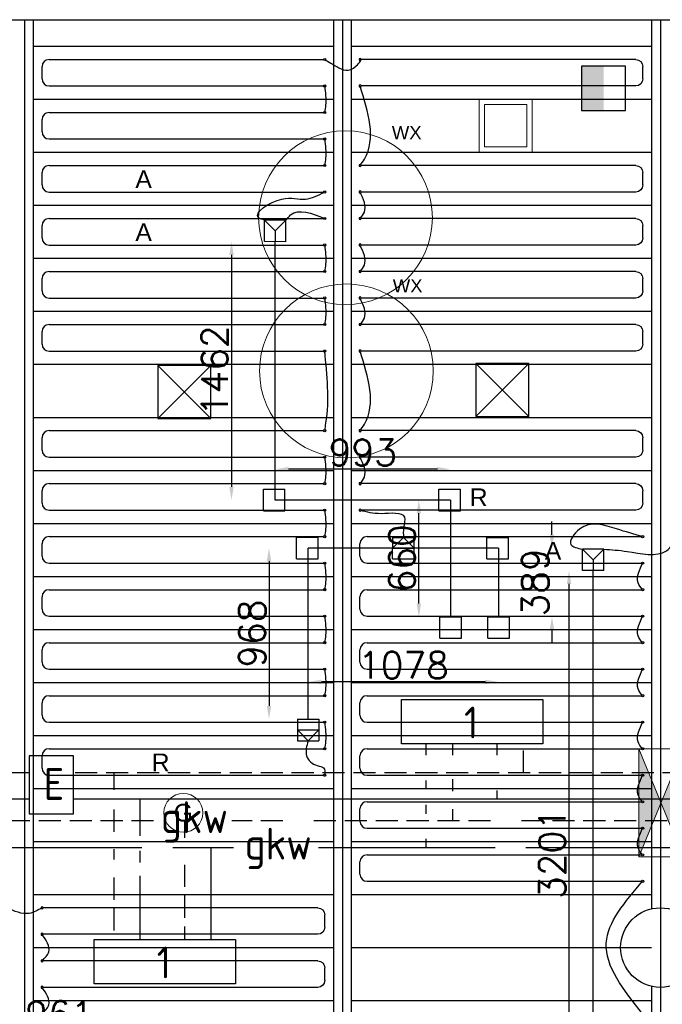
# Model space of a CAD drawing. Extents: x 7383 to 741080, y -570072 to -203000.
# Tile 24 of 43: x 481211 to 484849, y -312874 to -307303. Entities that reach past the tile are written whole.
import ezdxf

# ---------------------------------------------------------------- set-up
doc = ezdxf.new("R2010")
doc.units = 0
doc.header["$LTSCALE"] = 25
for name, pattern in [('2322105', [47, 40, -7]), ('2322106', [47, 5, -2, 5, -2, 5, -2, 5, -2, 5, -2, 5, -7]), ('2322107', [2000, 1000, 1000]), ('2322108', [7, 5, -2]), ('HIDDEN', [0.375, 0.25, -0.125])]:
    doc.linetypes.add(name, pattern=pattern)
doc.layers.get('0').update_dxf_attribs({"linetype": 'CONTINUOUS'})
doc.layers.get('DEFPOINTS').update_dxf_attribs({"linetype": 'CONTINUOUS'})
for name, color, linetype in [('0010CL', 2, 'CONTINUOUS'), ('60', 7, 'CONTINUOUS'), ('BL$4----', 7, 'CONTINUOUS'), ('KP-bandraster', 5, 'CONTINUOUS'), ('KP-koppelingen', 6, 'CONTINUOUS'), ('KP-leidingen(aanvoer)', 5, 'CONTINUOUS'), ('KP-leidingen(retour)', 1, 'CONTINUOUS'), ('KP-Lucht aanvoer', 6, 'CONTINUOUS'), ('KP-maatvoering', 7, 'CONTINUOUS'), ('KP-onderlegger oeding', 8, 'CONTINUOUS'), ('KP-Oppervlak', 3, 'CONTINUOUS'), ('KP-panelen', 1, 'CONTINUOUS'), ('KP-registers', 4, 'CONTINUOUS'), ('KP-slangen', 7, 'CONTINUOUS'), ('KP-tekst', 7, 'CONTINUOUS'), ('SYM-W', 7, 'CONTINUOUS'), ('Thermostaat', 160, 'CONTINUOUS'), ('WL5501--', 130, 'CONTINUOUS'), ('WL5501-GKW', 4, 'CONTINUOUS'), ('WL5502--', 130, 'CONTINUOUS'), ('WL5502--_GKW-R', 4, 'HIDDEN'), ('WL561---_AANVOER', 10, 'CONTINUOUS'), ('WL561---_RETOUR', 10, 'CONTINUOUS')]:
    doc.layers.add(name, color=color, linetype=linetype)
doc.layers.add('KP-Lucht retour', color=3, linetype='CONTINUOUS', lineweight=18)
doc.layers.add('KP-Verlichting', color=2, linetype='CONTINUOUS', lineweight=18)
doc.styles.add('arial', font='ARIAL.TTF')
doc.styles.add('BURO-018', font='ISO96.shx', dxfattribs={"height": 90})
doc.styles.add('ISO', font='ISO.SHX')
doc.styles.add('VERWOL-1', font='ROMANS.SHX')
doc.dimstyles.new('MARTIN', dxfattribs={"dimscale": 0, "dimtxt": 50, "dimasz": 75, "dimexe": 4, "dimexo": 4, "dimgap": 20, "dimtad": 1, "dimdec": 0, "dimrnd": 0.01, "dimzin": 1, "dimdsep": 46, "dimtxsty": 'VERWOL-1', "dimcen": -25, "dimdle": 1, "dimclrd": 7, "dimclre": 2, "dimclrt": 7, "dimadec": 0, "dimazin": 0, "dimtfac": 1, "dimtdec": 0, "dimtix": 1, "dimtofl": 0, "dimtmove": 0, "dimatfit": 3, "dimldrblk": 'OBLIQUE', "dimfxl": 0, "dimtvp": 33.333333, "dimtolj": 1, "dimtzin": 1, "dimarcsym": 0})

# ---------------------------------------------------------------- blocks, each defined once
blk = doc.blocks.new('SW30485012')
at = {"color": 0, "linetype": 'Continuous'}
for p, q in [((-2.5, 2.5), (-2.5, -2.5)), ((2.5, 2.5), (-2.5, 2.5)), ((2.5, -2.5), (2.5, 2.5)), ((-2.5, -2.5), (2.5, -2.5))]:
    blk.add_line(p, q, dxfattribs=at)
blk.add_solid([(-2.5, 0), (2.5, 0), (-2.5, -2.5), (2.5, -2.5)], dxfattribs=at)
at = {"color": 0, "linetype": 'Continuous', "style": 'BURO-018', "flags": 1}
blk.add_attdef('W_ID', (0, 0), '', height=1.8, dxfattribs=at)
blk = doc.blocks.new('Leidingwerkzuid')
at = {"layer": 'SYM-W', "color": 2, "linetype": 'Continuous'}
for points in [[(28135.1, 1153.3), (27335.1, 1153.3), (27335.1, 1403.3), (28135.1, 1403.3)], [(25227.9, 757.3), (25477.9, 757.3), (25477.9, 1084.6), (25227.9, 1084.6)], [(25595.7, 45.4), (26395.7, 45.4), (26395.7, -204.6), (25595.7, -204.6)]]:
    blk.add_lwpolyline(points, close=True, dxfattribs=at)
at = {"layer": 'WL5501--', "linetype": '2322105'}
for p, q in [((27474.6, 1089.3), (27474.6, 1153.3)), ((27474.6, 895.8), (27474.6, 945.8)), ((27474.6, 757.4), (27474.6, 807.4)), ((27474.6, 566), (27474.6, 616)), ((17815.2, 566.9), (26384.4, 566.9)), ((26256.2, 566.9), (26256.2, 45.4)), ((26864.5, 566.9), (35365.5, 566.9))]:
    blk.add_line(p, q, dxfattribs=at)
at = {"layer": 'WL5502--', "linetype": '2322106'}
for p, q in [((27624.6, 1089.3), (27624.6, 1153.3)), ((27624.6, 885.7), (27624.6, 952.8)), ((27624.6, 716.9), (27624.6, 783.9)), ((25931.8, 716.9), (17329.7, 716.9)), ((26106.2, 717.2), (26106.2, 620.8)), ((34888.9, 716.9), (26374.4, 716.9)), ((26106.2, 468.7), (26106.2, 45.4))]:
    blk.add_line(p, q, dxfattribs=at)
at = {"layer": 'WL561---_AANVOER', "linetype": '2322107'}
for p, q in [((27874.6, 1153.3), (27874.6, 1089.3)), ((25230.3, 839.3), (708.2, 839.3)), ((42412.8, 839.3), (25478.1, 839.3)), ((25856.2, 632.3), (25856.2, 839.3)), ((27874.6, 889.3), (27874.6, 839.3)), ((25856.2, 480.8), (25856.2, 547.4)), ((25856.2, 45.4), (25856.2, 405))]:
    blk.add_line(p, q, dxfattribs=at)
at = {"layer": 'WL561---_RETOUR', "linetype": '2322108'}
for p, q in [((28024.6, 989.3), (28024.6, 1153.3)), ((25227.6, 989.3), (558.2, 989.3)), ((42412.8, 989.3), (25478.1, 989.3)), ((25706.2, 989.3), (25706.2, 892.8)), ((25706.2, 780.7), (25706.2, 635.3)), ((25706.2, 556.5), (25706.2, 499)), ((25706.2, 396), (25706.2, 45.4))]:
    blk.add_line(p, q, dxfattribs=at)
at = {"layer": 'Thermostaat', "xscale": 50, "yscale": 50, "zscale": 50, "rotation": 270}
blk.add_blockref('SW30485012', (28478.6, 4862.1), dxfattribs=at)
at = {"layer": '60', "color": 1, "linetype": 'Continuous', "style": 'ISO'}
for p in [(27688.8, 1183.6), (25949.4, -174.3)]:
    blk.add_text('1', height=180, dxfattribs=at).set_placement(p)
at = {"layer": 'SYM-W', "color": 1, "linetype": 'Continuous', "style": 'ISO'}
blk.add_text('E', height=180, dxfattribs=at).set_placement((25309.4, 835.3))
at = {"layer": 'WL5501-GKW', "color": 1, "style": 'ISO'}
blk.add_text('gkw', height=180, dxfattribs=at).set_placement((25973, 648))
at = {"layer": 'WL5502--_GKW-R', "color": 1, "style": 'ISO'}
blk.add_text('gkw', height=180, dxfattribs=at).set_placement((26446.9, 498))
blk = doc.blocks.new('A$C24911335')
at = {"layer": 'BL$4----'}
blk.add_blockref('Leidingwerkzuid', (0, 0), dxfattribs=at)
blk = doc.blocks.new('Register A')
at = {"layer": 'KP-registers', "linetype": 'Continuous'}
for p, q in [((90, 225), (1644, 225)), ((50, 115), (50, 185)), ((90, 75), (1644, 75))]:
    blk.add_line(p, q, dxfattribs=at)
for centre in [(1650, 225), (1650, 75)]:
    blk.add_circle(centre, 6, dxfattribs=at)
for centre, start, end in [((90, 185), 90, 180), ((90, 115), 180, 270)]:
    blk.add_arc(centre, 40, start, end, dxfattribs=at)
blk = doc.blocks.new('*D2009')
at = {"layer": 'DEFPOINTS', "color": 0, "linetype": 'Continuous', "transparency": 16777216}
for p in [(480955.8, -313025.5), (481916.7, -313369.4), (480955.8, -313430.2)]:
    blk.add_point(p, dxfattribs=at)
at = {"layer": 'KP-maatvoering', "color": 7, "linetype": 'Continuous', "lineweight": -2, "transparency": 16777216}
blk.add_line((481841.7, -313025.5), (481030.8, -313025.5), dxfattribs=at)
at = {"layer": 'KP-maatvoering', "color": 7, "linetype": 'Continuous', "transparency": 16777216}
for points in [[(481030.8, -313013), (481030.8, -313038), (480955.8, -313025.5)], [(481841.7, -313013), (481841.7, -313038), (481916.7, -313025.5)]]:
    blk.add_solid(points, dxfattribs=at)
at = {"layer": 'KP-maatvoering', "color": 7, "linetype": 'Continuous', "transparency": 16777216, "insert": (481436.3, -312930.5), "char_height": 150, "attachment_point": 5, "style": 'VERWOL-1'}
blk.add_mtext('\\A1;961', dxfattribs=at)
blk = doc.blocks.new('_OBLIQUE')
at = {"color": 0, "linetype": 'ByBlock'}
blk.add_line((-0.5, -0.5), (0.5, 0.5), dxfattribs=at)
blk = doc.blocks.new('*D2016')
at = {"layer": 'DEFPOINTS', "color": 0, "linetype": 'Continuous', "transparency": 16777216}
for p in [(483470.7, -310020.5), (483650.3, -310020.5), (483650.4, -310680.9)]:
    blk.add_point(p, dxfattribs=at)
at = {"layer": 'KP-maatvoering', "color": 7, "linetype": 'Continuous', "lineweight": -2, "transparency": 16777216}
blk.add_line((483470.7, -310605.9), (483470.7, -310095.5), dxfattribs=at)
at = {"layer": 'KP-maatvoering', "color": 7, "linetype": 'Continuous', "transparency": 16777216}
for points in [[(483458.2, -310095.5), (483483.2, -310095.5), (483470.7, -310020.5)], [(483458.2, -310605.9), (483483.2, -310605.9), (483470.7, -310680.9)]]:
    blk.add_solid(points, dxfattribs=at)
at = {"layer": 'KP-maatvoering', "color": 7, "linetype": 'Continuous', "transparency": 16777216, "insert": (483375.7, -310350.7), "char_height": 150, "attachment_point": 5, "rotation": 90, "style": 'VERWOL-1'}
blk.add_mtext('\\A1;660', dxfattribs=at)
blk = doc.blocks.new('*D2017')
at = {"layer": 'DEFPOINTS', "color": 0, "linetype": 'Continuous', "transparency": 16777216}
for p in [(483922.1, -310292.3), (484224.2, -310292.3), (483922.2, -310680.8)]:
    blk.add_point(p, dxfattribs=at)
at = {"layer": 'KP-maatvoering', "color": 7, "linetype": 'Continuous', "lineweight": -2, "transparency": 16777216}
for p, q in [((484224.2, -310217.3), (484224.2, -310142.3)), ((484224.2, -310755.8), (484224.2, -310830.8))]:
    blk.add_line(p, q, dxfattribs=at)
at = {"layer": 'KP-maatvoering', "color": 7, "linetype": 'Continuous', "transparency": 16777216}
for points in [[(484211.7, -310217.3), (484236.7, -310217.3), (484224.2, -310292.3)], [(484211.7, -310755.8), (484236.7, -310755.8), (484224.2, -310680.8)]]:
    blk.add_solid(points, dxfattribs=at)
at = {"layer": 'KP-maatvoering', "color": 7, "linetype": 'Continuous', "transparency": 16777216, "insert": (484129.2, -310486.6), "char_height": 150, "attachment_point": 5, "rotation": 90, "style": 'VERWOL-1'}
blk.add_mtext('\\A1;389', dxfattribs=at)
blk = doc.blocks.new('*D2018')
at = {"layer": 'DEFPOINTS', "color": 0, "linetype": 'Continuous', "transparency": 16777216}
for p in [(482657.2, -309846.2), (482657.2, -310020.4), (483650.3, -310020.5)]:
    blk.add_point(p, dxfattribs=at)
at = {"layer": 'KP-maatvoering', "color": 7, "linetype": 'Continuous', "lineweight": -2, "transparency": 16777216}
blk.add_line((483575.3, -309846.2), (482732.2, -309846.2), dxfattribs=at)
at = {"layer": 'KP-maatvoering', "color": 7, "linetype": 'Continuous', "transparency": 16777216}
for points in [[(482732.2, -309833.7), (482732.2, -309858.7), (482657.2, -309846.2)], [(483575.3, -309833.7), (483575.3, -309858.7), (483650.3, -309846.2)]]:
    blk.add_solid(points, dxfattribs=at)
at = {"layer": 'KP-maatvoering', "color": 7, "linetype": 'Continuous', "transparency": 16777216, "insert": (483153.8, -309751.2), "char_height": 150, "attachment_point": 5, "style": 'VERWOL-1'}
blk.add_mtext('\\A1;993', dxfattribs=at)
blk = doc.blocks.new('*D2019')
at = {"layer": 'DEFPOINTS', "color": 0, "linetype": 'Continuous', "transparency": 16777216}
for p in [(482844.4, -310292.2), (483922.1, -310292.3), (482844.4, -311049.5)]:
    blk.add_point(p, dxfattribs=at)
at = {"layer": 'KP-maatvoering', "color": 7, "linetype": 'Continuous', "lineweight": -2, "transparency": 16777216}
blk.add_line((483847.1, -311049.5), (482919.4, -311049.5), dxfattribs=at)
at = {"layer": 'KP-maatvoering', "color": 7, "linetype": 'Continuous', "transparency": 16777216}
for points in [[(482919.4, -311037), (482919.4, -311062), (482844.4, -311049.5)], [(483847.1, -311037), (483847.1, -311062), (483922.1, -311049.5)]]:
    blk.add_solid(points, dxfattribs=at)
at = {"layer": 'KP-maatvoering', "color": 7, "linetype": 'Continuous', "transparency": 16777216, "insert": (483383.3, -310954.5), "char_height": 150, "attachment_point": 5, "style": 'VERWOL-1'}
blk.add_mtext('\\A1;1078', dxfattribs=at)
blk = doc.blocks.new('*D2020')
at = {"layer": 'DEFPOINTS', "color": 0, "linetype": 'Continuous', "transparency": 16777216}
for p in [(482844.4, -310292.2), (482622.5, -311260.4), (482844.4, -311260.4)]:
    blk.add_point(p, dxfattribs=at)
at = {"layer": 'KP-maatvoering', "color": 7, "linetype": 'Continuous', "lineweight": -2, "transparency": 16777216}
blk.add_line((482622.5, -310367.2), (482622.5, -311185.4), dxfattribs=at)
at = {"layer": 'KP-maatvoering', "color": 7, "linetype": 'Continuous', "transparency": 16777216}
for points in [[(482610, -310367.2), (482635, -310367.2), (482622.5, -310292.2)], [(482610, -311185.4), (482635, -311185.4), (482622.5, -311260.4)]]:
    blk.add_solid(points, dxfattribs=at)
at = {"layer": 'KP-maatvoering', "color": 7, "linetype": 'Continuous', "transparency": 16777216, "insert": (482527.5, -310776.3), "char_height": 150, "attachment_point": 5, "rotation": 90, "style": 'VERWOL-1'}
blk.add_mtext('\\A1;968', dxfattribs=at)
blk = doc.blocks.new('*D2021')
at = {"layer": 'DEFPOINTS', "color": 0, "linetype": 'Continuous', "transparency": 16777216}
for p in [(482657.2, -308558.5), (482410.2, -310020.4), (482657.2, -310020.4)]:
    blk.add_point(p, dxfattribs=at)
at = {"layer": 'KP-maatvoering', "color": 7, "linetype": 'Continuous', "lineweight": -2, "transparency": 16777216}
blk.add_line((482410.2, -308633.5), (482410.2, -309945.4), dxfattribs=at)
at = {"layer": 'KP-maatvoering', "color": 7, "linetype": 'Continuous', "transparency": 16777216}
for points in [[(482397.7, -308633.5), (482422.7, -308633.5), (482410.2, -308558.5)], [(482397.7, -309945.4), (482422.7, -309945.4), (482410.2, -310020.4)]]:
    blk.add_solid(points, dxfattribs=at)
at = {"layer": 'KP-maatvoering', "color": 7, "linetype": 'Continuous', "transparency": 16777216, "insert": (482315.2, -309289.5), "char_height": 150, "attachment_point": 5, "rotation": 90, "style": 'VERWOL-1'}
blk.add_mtext('\\A1;1462', dxfattribs=at)
blk = doc.blocks.new('*D2026')
at = {"layer": 'DEFPOINTS', "color": 0, "linetype": 'Continuous', "transparency": 16777216}
for p in [(484320.9, -310419.9), (484457.2, -310419.9), (484457.2, -313620.5)]:
    blk.add_point(p, dxfattribs=at)
at = {"layer": 'KP-maatvoering', "color": 7, "linetype": 'Continuous', "lineweight": -2, "transparency": 16777216}
blk.add_line((484320.9, -313545.5), (484320.9, -310494.9), dxfattribs=at)
at = {"layer": 'KP-maatvoering', "color": 7, "linetype": 'Continuous', "transparency": 16777216}
for points in [[(484308.4, -310494.9), (484333.4, -310494.9), (484320.9, -310419.9)], [(484308.4, -313545.5), (484333.4, -313545.5), (484320.9, -313620.5)]]:
    blk.add_solid(points, dxfattribs=at)
at = {"layer": 'KP-maatvoering', "color": 7, "linetype": 'Continuous', "transparency": 16777216, "insert": (484225.9, -312020.2), "char_height": 150, "attachment_point": 5, "rotation": 90, "style": 'VERWOL-1'}
blk.add_mtext('\\A1;3201', dxfattribs=at)

msp = doc.modelspace()

# ---------------------------------------------------------------- hatches: boundary and pattern name
at = {"layer": 'KP-Verlichting', "linetype": 'Continuous'}
h = msp.add_hatch(color=256, dxfattribs=at)
h.paths.add_polyline_path([(484715.3, -312038.4), (484840.9, -311733.7), (484715.3, -311429)])
h.paths.add_polyline_path([(484966.6, -311429), (484840.9, -311733.7), (484966.6, -312038.4)])

# ---------------------------------------------------------------- linework, layer by layer
at = {"layer": '0010CL', "linetype": 'Continuous'}
for p, q in [((481237.6, -307302.7), (481237.6, -319609.2)), ((483037.6, -307302.7), (483037.6, -319365)), ((484837.6, -307302.7), (484837.6, -319094.6))]:
    msp.add_line(p, q, dxfattribs=at)
at = {"layer": 'KP-bandraster', "linetype": 'Continuous'}
for p, q in [((481287.6, -307302.7), (481287.6, -319602.4)), ((482987.6, -307302.7), (482987.6, -319371.8)), ((483087.6, -307302.7), (483087.6, -319357.5)), ((484787.6, -307302.7), (484787.6, -312333.3)), ((484787.6, -312772), (484787.6, -318406.2))]:
    msp.add_line(p, q, dxfattribs=at)
msp.add_circle((484837.6, -312552.6), 225, dxfattribs=at)
at = {"layer": 'KP-koppelingen', "linetype": 'Continuous'}
for p, q in [((482596.4, -308558.4), (482596.6, -308436.8)), ((482718.2, -308437), (482596.6, -308436.8)), ((482596.6, -308436.8), (482657.3, -308497.7)), ((482657.3, -308497.7), (482718.2, -308437)), ((482718, -308558.6), (482718.2, -308437)), ((482657.3, -308497.7), (482657.2, -308558.5)), ((482718, -308558.6), (482596.4, -308558.4)), ((482591.3, -310081.3), (482591.3, -309959.6)), ((482591.3, -309959.6), (482712.9, -309959.7)), ((482712.9, -310081.3), (482712.9, -309959.7)), ((483584.4, -310081.3), (483584.4, -309959.7)), ((483584.4, -309959.7), (483706, -309959.7)), ((483706, -310081.4), (483706, -309959.7)), ((482591.3, -310081.3), (482712.9, -310081.3)), ((483584.4, -310081.3), (483706, -310081.4)), ((482778.5, -310353.1), (482778.5, -310231.4)), ((482778.5, -310231.4), (482900.1, -310231.4)), ((482900.1, -310353.1), (482900.1, -310231.4)), ((483322.4, -310353.1), (483322.5, -310231.5)), ((483383.3, -310231.5), (483322.4, -310292.3)), ((483322.5, -310231.5), (483444.1, -310231.5)), ((483444.1, -310292.3), (483383.3, -310231.5)), ((483444.1, -310353.1), (483444.1, -310231.5)), ((483856.2, -310353.1), (483856.2, -310231.5)), ((483856.2, -310231.5), (483977.8, -310231.5)), ((483977.8, -310353.2), (483977.8, -310231.5)), ((483322.4, -310292.3), (483444.1, -310292.3)), ((484396.4, -310419.8), (484396.6, -310298.1)), ((484518.2, -310298.3), (484396.6, -310298.1)), ((484396.6, -310298.1), (484457.3, -310359.1)), ((484457.3, -310359.1), (484518.2, -310298.3)), ((484518, -310420), (484518.2, -310298.3)), ((482778.5, -310353.1), (482900.1, -310353.1)), ((483322.4, -310353.1), (483444.1, -310353.1)), ((483856.2, -310353.1), (483977.8, -310353.2)), ((484457.3, -310359.1), (484457.2, -310419.9)), ((484518, -310420), (484396.4, -310419.8)), ((483589.6, -310802.5), (483589.6, -310680.9)), ((483589.6, -310680.9), (483711.2, -310680.9)), ((483711.2, -310802.5), (483711.2, -310680.9)), ((483861.3, -310680.9), (483983, -310680.8)), ((483861.4, -310802.5), (483861.3, -310680.9)), ((483983, -310802.5), (483983, -310680.8)), ((483589.6, -310802.5), (483711.2, -310802.5)), ((483861.4, -310802.5), (483983, -310802.5)), ((482783.6, -311260.4), (482905.2, -311260.4)), ((482783.6, -311260.4), (482783.6, -311382)), ((482905.2, -311260.4), (482905.2, -311382.1)), ((482783.6, -311321.2), (482905.2, -311321.3)), ((482844.4, -311382.1), (482783.6, -311321.2)), ((482905.2, -311321.3), (482844.4, -311382.1)), ((482783.6, -311382), (482905.2, -311382.1))]:
    msp.add_line(p, q, dxfattribs=at)
at = {"layer": 'KP-leidingen(aanvoer)', "linetype": 'Continuous'}
for p, q in [((482657.2, -310020.4), (482657.2, -308558.5)), ((483650.3, -310020.5), (482657.2, -310020.4)), ((483650.3, -310020.5), (483650.4, -310680.9)), ((484457.2, -313620.5), (484457.2, -310419.9))]:
    msp.add_line(p, q, dxfattribs=at)
at = {"layer": 'KP-leidingen(retour)', "linetype": 'Continuous'}
for p, q in [((483922.1, -310292.3), (482844.4, -310292.2)), ((482844.4, -311260.4), (482844.4, -310292.2)), ((483922.1, -310292.3), (483922.2, -310680.8))]:
    msp.add_line(p, q, dxfattribs=at)
at = {"layer": 'KP-Lucht aanvoer', "linetype": 'Continuous'}
for p, q in [((481993.5, -309258.4), (481993.3, -309558.4)), ((481993.3, -309558.4), (482293.2, -309258.4)), ((482293.2, -309258.4), (481993.5, -309258.4)), ((481993.5, -309258.4), (482293.3, -309558.4)), ((482293.3, -309558.4), (482293.2, -309258.4)), ((483792.7, -309247.8), (483792.6, -309547.8)), ((483792.6, -309547.8), (484092.4, -309247.8)), ((484092.4, -309247.8), (483792.7, -309247.8)), ((483792.7, -309247.8), (484092.6, -309547.8)), ((484092.6, -309547.8), (484092.4, -309247.8)), ((481993.3, -309558.4), (482293.3, -309558.4)), ((483792.6, -309547.8), (484092.6, -309547.8))]:
    msp.add_line(p, q, dxfattribs=at)
at = {"layer": 'KP-Lucht retour', "linetype": 'Continuous'}
for p, q in [((483812.8, -307752.7), (484112.8, -307752.7)), ((483812.8, -308052.7), (483812.8, -307752.7)), ((483842.8, -307782.6), (484082.8, -307782.7)), ((483842.8, -308022.6), (483842.8, -307782.6)), ((484082.8, -307782.7), (484082.7, -308022.6)), ((484112.8, -307752.7), (484112.8, -308052.7)), ((484112.8, -308052.7), (483812.8, -308052.7)), ((484082.7, -308022.6), (483842.8, -308022.6))]:
    msp.add_line(p, q, dxfattribs=at)
at = {"layer": 'KP-Oppervlak', "linetype": 'Continuous'}
msp.add_line((466887.8, -307302.6), (499687.6, -307302.8), dxfattribs=at)
at = {"layer": 'KP-panelen', "linetype": 'Continuous'}
for p, q in [((481287.6, -307452.6), (482987.6, -307452.6)), ((483087.6, -307452.6), (484787.6, -307452.6)), ((481287.6, -307752.6), (482987.6, -307752.6)), ((483087.6, -307752.6), (484787.6, -307752.6)), ((481287.6, -308052.6), (482987.6, -308052.6)), ((483087.6, -308052.6), (484787.6, -308052.6)), ((481287.6, -308352.6), (482987.6, -308352.6)), ((483087.6, -308352.6), (484787.6, -308352.6)), ((481287.6, -308652.6), (482987.6, -308652.6)), ((483087.6, -308652.6), (484787.6, -308652.6)), ((481287.6, -308952.6), (482987.6, -308952.6)), ((483087.6, -308952.6), (484787.6, -308952.6)), ((481287.6, -309252.6), (482987.6, -309252.6)), ((483087.6, -309252.6), (484787.6, -309252.6)), ((481287.6, -309552.6), (482987.6, -309552.6)), ((483087.6, -309552.6), (484787.6, -309552.6)), ((481287.6, -309852.6), (482987.6, -309852.6)), ((483087.6, -309852.6), (484787.6, -309852.6)), ((481287.6, -310152.6), (482987.6, -310152.6)), ((483087.6, -310152.6), (484787.6, -310152.6)), ((481287.6, -310452.6), (482987.6, -310452.6)), ((483087.6, -310452.6), (484787.6, -310452.6)), ((481287.6, -310752.6), (482987.6, -310752.6)), ((483087.6, -310752.6), (484787.6, -310752.6)), ((481287.6, -311052.6), (482987.6, -311052.6)), ((483087.6, -311052.6), (484787.6, -311052.6)), ((481287.6, -311352.6), (482987.6, -311352.6)), ((483087.6, -311352.6), (484787.6, -311352.6)), ((481287.6, -311652.6), (482987.6, -311652.6)), ((483087.6, -311652.6), (484787.6, -311652.6)), ((481287.6, -311952.6), (482987.6, -311952.6)), ((483087.6, -311952.6), (484787.6, -311952.6)), ((481287.6, -312252.6), (482987.6, -312252.6)), ((483087.6, -312252.6), (484787.6, -312252.6)), ((481287.6, -312552.6), (482987.6, -312552.6)), ((483087.6, -312552.6), (484787.6, -312552.6)), ((481287.6, -312852.6), (482987.6, -312852.6)), ((483087.6, -312852.6), (484787.6, -312852.6))]:
    msp.add_line(p, q, dxfattribs=at)
at = {"layer": 'KP-slangen', "linetype": 'Continuous'}
for points in [[(482937.6, -307527.6), (483006.1, -307568.3), (483116.7, -307564), (483138, -307527.6), (483137.6, -307527.7)], [(482937.6, -307827.6), (482944.9, -307785.6), (482937.6, -307677.6)], [(483138, -308127.6), (483162.2, -308091.6), (483138, -307677.6)], [(482937.6, -308127.6), (482944.9, -308085.6), (482937.6, -307977.6)], [(482596.6, -308436.8), (482563.6, -308423), (482694.8, -308317.3), (482829.4, -308318), (482937.6, -308277.6)], [(483138, -308427.6), (483162.2, -308391.6), (483138, -308277.6)], [(482718.2, -308437), (482744.6, -308407.4), (482937.6, -308427.6)], [(482937.6, -308727.6), (482944.9, -308685.6), (482937.6, -308577.6)], [(483138, -308727.6), (483162.2, -308691.6), (483138, -308577.6)], [(482937.6, -309027.6), (482944.9, -308985.6), (482937.6, -308877.6)], [(483138, -309027.6), (483162.2, -308991.6), (483138, -308877.6)], [(482937.6, -309627.6), (482944.9, -309585.6), (482937.6, -309177.6)], [(483138, -309627.6), (483162.2, -309591.6), (483138, -309177.6)], [(482937.6, -309927.6), (482944.9, -309885.6), (482937.6, -309777.6)], [(483138, -309927.6), (483162.2, -309891.6), (483138, -309777.6)], [(482937.6, -310227.6), (482944.9, -310185.6), (482937.6, -310077.6)], [(483138, -310077.6), (483258, -310095.7), (483389, -310116.8), (483384.6, -310177.4), (483383.3, -310231.5)], [(484737.2, -310227.6), (484588.8, -310183.8), (484379.4, -310185.1), (484331.7, -310272.5), (484396.6, -310298.1)], [(484518.2, -310298.3), (484649.1, -310311.2), (484872.5, -310307), (484938, -310227.6)], [(482937.6, -310527.6), (482944.9, -310485.6), (482937.6, -310377.6)], [(484737.2, -310527.6), (484711.2, -310488.1), (484737.2, -310377.6), (484737.9, -310375.9)], [(482937.6, -310827.6), (482944.9, -310785.6), (482937.6, -310677.6)], [(484737.2, -310827.6), (484711.2, -310788.1), (484737.2, -310677.6), (484737.9, -310675.9)], [(482937.6, -311127.6), (482944.9, -311085.6), (482937.6, -310977.6)], [(484737.2, -311127.6), (484711.2, -311088.1), (484737.2, -310977.6), (484737.9, -310975.9)], [(482937.6, -311427.6), (482944.9, -311385.6), (482937.6, -311277.6)], [(484737.2, -311427.6), (484711.2, -311388.1), (484737.2, -311277.6), (484737.9, -311275.9)], [(482844.4, -311382.1), (482835.5, -311468.5), (482895.6, -311523), (482931.5, -311535.9), (482937.6, -311577.6)], [(484737.2, -311727.6), (484711.2, -311688.1), (484737.2, -311577.6), (484737.9, -311575.9)], [(484737.2, -312027.6), (484711.2, -311988.1), (484737.2, -311877.6), (484737.9, -311875.9)], [(484737.2, -312927.6), (484531.5, -312527.5), (484737.2, -312177.6)], [(481338, -312327.6), (481265, -312359.1), (481137.6, -312327.6)], [(481338, -312627.6), (481376, -312575.9), (481338, -312477.6)], [(481338, -312927.6), (481376, -312875.9), (481338, -312777.6)]]:
    msp.add_spline(points, degree=3, dxfattribs=at)
at = {"layer": 'KP-Verlichting', "linetype": 'Continuous'}
for p, q in [((484715.3, -312038.4), (484715.3, -311429)), ((484715.3, -311429), (484966.6, -311429)), ((484966.6, -312038.4), (484715.3, -311429)), ((484715.3, -312038.4), (484966.6, -311429)), ((484966.6, -312038.4), (484715.3, -312038.4))]:
    msp.add_line(p, q, dxfattribs=at)
for centre, radius in [((483055.4, -308423), 491.8), ((483060.8, -309289.8), 491.8), ((482137.6, -311790.1), 110)]:
    msp.add_circle(centre, radius, dxfattribs=at)

# ---------------------------------------------------------------- block references
at = {"layer": 'KP-onderlegger oeding', "linetype": 'Continuous'}
msp.add_blockref('A$C24911335', (456037.6, -312552.6), dxfattribs=at)
at = {"layer": 'KP-registers', "linetype": 'Continuous'}
for p in [(481287.6, -307752.6), (481287.6, -308052.6), (481287.6, -308352.6), (481287.6, -308652.6), (481287.6, -308952.6), (481287.6, -309252.6), (481287.6, -309852.6), (481287.6, -310152.6), (481287.6, -310452.6), (483087.2, -310452.6), (481287.6, -310752.6), (483087.2, -310752.6), (481287.6, -311052.6), (483087.2, -311052.6), (481287.6, -311352.6), (483087.2, -311352.6), (481287.6, -311652.6), (483087.2, -311652.6), (483087.2, -311952.6), (483087.2, -312252.6)]:
    msp.add_blockref('Register A', p, dxfattribs=at)
at = {"layer": 'KP-registers', "linetype": 'Continuous', "xscale": -1}
for p in [(484788, -307752.6), (484788, -308352.6), (484788, -308652.6), (484788, -308952.6), (484788, -309252.6), (484788, -309852.6), (484788, -310152.6), (482988, -312552.6), (482988, -312852.6)]:
    msp.add_blockref('Register A', p, dxfattribs=at)

# ---------------------------------------------------------------- texts
at = {"layer": 'KP-tekst', "linetype": 'Continuous', "char_height": 100, "attachment_point": 5, "style": 'arial'}
for s, insert in [('\\A1;A', (481912.8, -308204.7)), ('\\A1;A', (481912.8, -308504.7)), ('\\A1;R', (483809.3, -310004.7)), ('\\A1;A', (484230.2, -310307)), ('\\A1;R', (482009.3, -311504.7))]:
    msp.add_mtext(s, dxfattribs=dict(at, insert=insert))
at = {"layer": 'KP-Verlichting', "linetype": 'Continuous', "attachment_point": 5, "style": 'arial'}
for s, insert, char_height in [('\\A1;WX', (483402, -307941.7), 75), ('\\A1;WX', (483407.4, -308808.5), 75), ('\\A1;G', (482137.6, -311790.1), 100)]:
    msp.add_mtext(s, dxfattribs=dict(at, insert=insert, char_height=char_height))

# ---------------------------------------------------------------- dimensions: what is measured, and where the dimension line sits
at = {"layer": 'KP-maatvoering', "linetype": 'Continuous'}
for base, p1, p2, picture, middle in [((482410.2, -310020.4), (482657.2, -308558.5), (482657.2, -310020.4), '*D2021', (482315.2, -309289.5)), ((483470.7, -310020.5), (483650.4, -310680.9), (483650.3, -310020.5), '*D2016', (483375.7, -310350.7)), ((484224.191, -310292.3366), (483922.1552, -310680.8418), (483922.1062, -310292.3366), '*D2017', (484129.191, -310486.5892)), ((482622.5, -311260.4), (482844.4, -310292.2), (482844.4, -311260.4), '*D2020', (482527.5, -310776.3)), ((484320.9, -310419.9), (484457.2, -313620.5), (484457.2, -310419.9), '*D2026', (484225.9, -312020.2))]:
    dim = msp.add_linear_dim(base=base, p1=p1, p2=p2, angle=90, dimstyle='MARTIN', override={"dimscale": 1, "dimtxt": 150, "dimse1": 1, "dimse2": 1}, dxfattribs=at)
    dim.commit()
    dim.dimension.update_dxf_attribs({"geometry": picture, "text_midpoint": middle})
for base, p1, p2, picture, middle in [((482657.2, -309846.2), (483650.3, -310020.5), (482657.2, -310020.4), '*D2018', (483153.8, -309751.2)), ((482844.4, -311049.5), (483922.1, -310292.3), (482844.4, -310292.2), '*D2019', (483383.3, -310954.5)), ((480955.8, -313025.5), (481916.7, -313369.4), (480955.8, -313430.2), '*D2009', (481436.3, -312930.5))]:
    dim = msp.add_linear_dim(base=base, p1=p1, p2=p2, dimstyle='MARTIN', override={"dimscale": 1, "dimtxt": 150, "dimse1": 1, "dimse2": 1}, dxfattribs=at)
    dim.commit()
    dim.dimension.update_dxf_attribs({"geometry": picture, "text_midpoint": middle})

doc.saveas('drawing.dxf')
